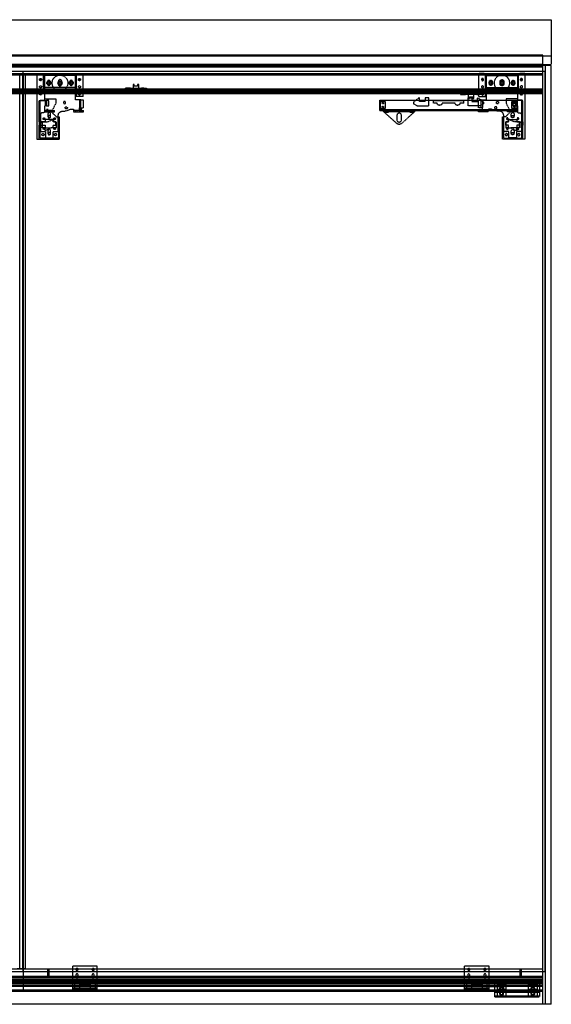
# Model space of a CAD drawing. Header units: millimetres. Extents: x 0 to 3534, y 0 to 2202.
# Tile 3 of 3: x 2344 to 3534, y 0 to 2202. Entities that reach past the tile are written whole.
import ezdxf

# ---------------------------------------------------------------- set-up
doc = ezdxf.new("R2010")
doc.units = ezdxf.units.MM
doc.header["$LTSCALE"] = 10
doc.linetypes.add('ALLCAD_Strich', pattern=[0.2, 0.15, -0.05])
doc.layers.add('BESCH_KONT_sich_schn_ansi_2d', color=40, linetype='Continuous')

msp = doc.modelspace()

# ---------------------------------------------------------------- linework, layer by layer
at = {"layer": 'BESCH_KONT_sich_schn_ansi_2d', "linetype": 'ALLCAD_Strich', "extrusion": (0, 1, -2e-16)}
for p, q in [((0, 2202), (3534, 2202)), ((3534, 2202), (3534, 2102)), ((0, 2121), (3534, 2121)), ((3515, 2122.5), (19, 2122.5)), ((3515, 2122), (19, 2122)), ((3515, 2121.6), (19, 2121.6)), ((3515, 2121.6), (3515, 2122.5)), ((3515, 2121), (3515, 2121.6)), ((3515, 2102), (3515, 2121)), ((0, 2102), (3534, 2102)), ((3515, 2101.5), (19, 2101.5)), ((3515, 2100), (19, 2100)), ((3515, 2098.5), (19, 2098.5)), ((3515, 2097.5), (1825.5, 2097.5)), ((3515, 2096), (2276.5, 2096)), ((3515, 2100), (3515, 2102)), ((3515, 2100), (3534, 2100)), ((3515, 0), (3515, 2100)), ((3521, 0), (3521, 2100)), ((3534, 0), (3534, 2100)), ((19, 2087), (3515, 2087)), ((3515, 2079), (19, 2079)), ((1181, 2080), (2353, 2080)), ((3515, 2078), (2296, 2078)), ((2383, 2081), (2313, 2081)), ((2344.5, 79), (2344.5, 2081)), ((2351.5, 79), (2351.5, 2081)), ((3520.5, 2086.5), (2352, 2086.5)), ((2352, 73.5), (2352, 2086.5)), ((2353, 32), (2353, 2080)), ((3515, 2080), (2353, 2080)), ((2357.5, 79), (2357.5, 2081)), ((2383, 2080), (2383, 2082)), ((2383, 2082), (2395, 2082)), ((2395, 2081), (2383, 2081)), ((2383, 2080), (2383, 1935)), ((2395, 2080), (2395, 2082)), ((2474, 2081), (2395, 2081)), ((2397.5, 2050.5), (2397.5, 2080)), ((2399.5, 2080), (2399.5, 2050.5)), ((2469, 2077), (2400, 2077)), ((2400, 2077), (2400, 2025)), ((2469, 2023), (2469, 2077)), ((2469.5, 2050.5), (2469.5, 2080)), ((2471.5, 2030), (2471.5, 2080)), ((2474, 2080), (2474, 2082)), ((2474, 2082), (2486, 2082)), ((2486, 2081), (2474, 2081)), ((2486, 2080), (2486, 2082)), ((3372, 2081), (2486, 2081)), ((2486, 2030), (2486, 2080)), ((3384, 2082), (3372, 2082)), ((3372, 2080), (3372, 2082)), ((3384, 2081), (3372, 2081)), ((3372, 2030), (3372, 2080)), ((3384, 2080), (3384, 2082)), ((3463, 2081), (3384, 2081)), ((3386.5, 2030), (3386.5, 2080)), ((3388.5, 2050.5), (3388.5, 2080)), ((3389, 2077), (3458, 2077)), ((3389, 2023), (3389, 2077)), ((3458, 2077), (3458, 2025)), ((3458.5, 2080), (3458.5, 2050.5)), ((3460.5, 2050.5), (3460.5, 2080)), ((3475, 2082), (3463, 2082)), ((3463, 2080), (3463, 2082)), ((3475, 2081), (3463, 2081)), ((3475, 2080), (3475, 2082)), ((3515, 2081), (3475, 2081)), ((3475, 2080), (3475, 1935)), ((3515, 32), (3515, 2080)), ((3520.5, 73.5), (3520.5, 2086.5)), ((2399.5, 2050.5), (2397.5, 2050.5)), ((2397.5, 2050.5), (2397.5, 2047)), ((2469.5, 2050.5), (2399.5, 2050.5)), ((2406.5, 2064), (2406.5, 2058)), ((2412.5, 2058), (2412.5, 2064)), ((2430.5, 2064), (2430.5, 2058)), ((2438.5, 2058), (2438.5, 2064)), ((2456.5, 2064), (2456.5, 2058)), ((2462.5, 2058), (2462.5, 2064)), ((2471.2, 2050.5), (2469.5, 2050.5)), ((2471.2, 2047), (2471.2, 2050.5)), ((2581, 2045.5), (2581, 2048.5)), ((2586, 2048.5), (2581, 2048.5)), ((2582, 2046.5), (2582, 2048.5)), ((2585, 2046.5), (2585, 2048.5)), ((2586, 2045.5), (2586, 2048.5)), ((2587, 2045.5), (2587, 2048.5)), ((2592, 2048.5), (2587, 2048.5)), ((2592, 2045.5), (2592, 2048.5)), ((2592, 2048.5), (2617, 2048.5)), ((2598.2, 2057), (2598.2, 2048.5)), ((2600.8, 2057), (2598.2, 2057)), ((2600.8, 2053.5), (2600.8, 2057)), ((2608.2, 2053.5), (2600.8, 2053.5)), ((2610.8, 2057), (2608.2, 2057)), ((2608.2, 2057), (2608.2, 2053.5)), ((2610.8, 2048.5), (2610.8, 2057)), ((2617, 2045.5), (2617, 2048.5)), ((2622, 2048.5), (2617, 2048.5)), ((2622, 2045.5), (2622, 2048.5)), ((2623, 2048.5), (2623, 2045.5)), ((2623, 2048.5), (2628, 2048.5)), ((2624, 2048.5), (2624, 2046.5)), ((2627, 2048.5), (2627, 2046.5)), ((2628, 2048.5), (2628, 2045.5)), ((3386.8, 2047), (3386.8, 2050.5)), ((3386.8, 2050.5), (3388.5, 2050.5)), ((3388.5, 2050.5), (3458.5, 2050.5)), ((3395.5, 2058), (3395.5, 2064)), ((3401.5, 2064), (3401.5, 2058)), ((3419.5, 2058), (3419.5, 2064)), ((3427.5, 2064), (3427.5, 2058)), ((3445.5, 2058), (3445.5, 2064)), ((3451.5, 2064), (3451.5, 2058)), ((3458.5, 2050.5), (3460.5, 2050.5)), ((3460.5, 2050.5), (3460.5, 2047)), ((3515, 2046.5), (19, 2046.5)), ((3515, 2045.5), (19, 2045.5)), ((3515, 2044), (19, 2044)), ((3515, 2043), (19, 2043)), ((3515, 2040), (19, 2040)), ((3515, 2037.5), (19, 2037.5)), ((3515, 2036.5), (19, 2036.5)), ((2397.5, 2047), (2399.5, 2047)), ((2399.5, 2047), (2399.5, 2022)), ((2469.5, 2030), (2469.5, 2047)), ((2469.5, 2047), (2471.2, 2047)), ((2486, 2030), (2469.5, 2030)), ((2577, 2043.5), (2577, 2045.5)), ((2632, 2043.5), (2577, 2043.5)), ((2582, 2046.5), (2582, 2046.5)), ((2582, 2046.5), (2582, 2046.5)), ((2582, 2046.5), (2582, 2046.5)), ((2582, 2046.5), (2582, 2046.5)), ((2582, 2046.5), (2582, 2046.5)), ((2582, 2046.5), (2582, 2046.5)), ((2582, 2046.5), (2582, 2046.5)), ((2582, 2046.5), (2582, 2046.5)), ((2582, 2046.5), (2582, 2046.5)), ((2582, 2046.5), (2582, 2046.5)), ((2582, 2046.5), (2582, 2046.5)), ((2582, 2046.5), (2582, 2046.5)), ((2582, 2046.5), (2582, 2046.5)), ((2582, 2046.5), (2582, 2046.5)), ((2582, 2046.5), (2582, 2046.5)), ((2582, 2046.5), (2582, 2046.5)), ((2582, 2046.5), (2582, 2046.5)), ((2582, 2046.5), (2582, 2046.5)), ((2582, 2046.5), (2582, 2046.5)), ((2582, 2046.5), (2582, 2046.5)), ((2632, 2043.5), (2632, 2045.5)), ((3237.2, 2027), (3225.7, 2017.5)), ((3239.2, 2027), (3237.2, 2027)), ((3239.2, 2019), (3239.2, 2027)), ((3260.2, 2027), (3251.7, 2027)), ((3251.7, 2027), (3251.7, 2019)), ((3260.2, 2009.5), (3260.2, 2027)), ((3327, 2039.5), (3382, 2039.5)), ((3327, 2039.5), (3327, 2037.5)), ((3382, 2037.5), (3327, 2037.5)), ((3331, 2037.5), (3331, 2034.5)), ((3331, 2034.5), (3336, 2034.5)), ((3332, 2036.5), (3332, 2034.5)), ((3332, 2036.5), (3332, 2036.5)), ((3332, 2036.5), (3332, 2036.5)), ((3332, 2036.5), (3332, 2036.5)), ((3332, 2036.5), (3332, 2036.5)), ((3332, 2036.5), (3332, 2036.5)), ((3332, 2036.5), (3332, 2036.5)), ((3332, 2036.5), (3332, 2036.5)), ((3332, 2036.5), (3332, 2036.5)), ((3332, 2036.5), (3332, 2036.5)), ((3332, 2036.5), (3332, 2036.5)), ((3332, 2036.5), (3332, 2036.5)), ((3332, 2036.5), (3332, 2036.5)), ((3332, 2036.5), (3332, 2036.5)), ((3332, 2036.5), (3332, 2036.5)), ((3332, 2036.5), (3332, 2036.5)), ((3332, 2036.5), (3332, 2036.5)), ((3332, 2036.5), (3332, 2036.5)), ((3332, 2036.5), (3332, 2036.5)), ((3332, 2036.5), (3332, 2036.5)), ((3332, 2036.5), (3332, 2036.5)), ((3335, 2036.5), (3335, 2034.5)), ((3336, 2037.5), (3336, 2034.5)), ((3337, 2037.5), (3337, 2034.5)), ((3337, 2034.5), (3342, 2034.5)), ((3342, 2037.5), (3342, 2034.5)), ((3367, 2034.5), (3342, 2034.5)), ((3347.7, 2009.5), (3347.7, 2027)), ((3347.7, 2027), (3356.2, 2027)), ((3348.2, 2034.5), (3348.2, 2026)), ((3348.2, 2026), (3350.8, 2026)), ((3350.8, 2026), (3350.8, 2029.5)), ((3350.8, 2029.5), (3358.2, 2029.5)), ((3356.2, 2027), (3356.2, 2019)), ((3358.2, 2029.5), (3358.2, 2026)), ((3358.2, 2026), (3360.8, 2026)), ((3360.8, 2026), (3360.8, 2034.5)), ((3367, 2037.5), (3367, 2034.5)), ((3367, 2034.5), (3372, 2034.5)), ((3368.7, 2019), (3368.7, 2027)), ((3368.7, 2027), (3370.7, 2027)), ((3370.7, 2027), (3382.2, 2017.5)), ((3372, 2030), (3388.5, 2030)), ((3373, 2034.5), (3373, 2037.5)), ((3378, 2034.5), (3373, 2034.5)), ((3374, 2034.5), (3374, 2036.5)), ((3377, 2034.5), (3377, 2036.5)), ((3378, 2034.5), (3378, 2037.5)), ((3382, 2039.5), (3382, 2037.5)), ((3388.5, 2047), (3386.8, 2047)), ((3388.5, 2030), (3388.5, 2047)), ((3460.5, 2047), (3458.5, 2047)), ((3458.5, 2047), (3458.5, 2022)), ((2388, 1973.2), (2388, 2021.5)), ((2388, 2021.5), (2390, 2021.5)), ((2390, 2022), (2399.5, 2022)), ((2390, 1973.2), (2390, 2022)), ((2390, 2021.5), (2404, 2021.5)), ((2400, 2025), (2425, 2025)), ((2404, 2009), (2400, 2009)), ((2400, 2009), (2400, 1999)), ((2401.5, 2021.5), (2401.5, 2009)), ((2404, 2021.5), (2404, 2009)), ((2409.5, 2021.5), (2404, 2021.5)), ((2404, 2009), (2409.5, 2009)), ((2409.5, 2009), (2409.5, 2021.5)), ((2425, 2015), (2417, 1999)), ((2425, 2025), (2425, 2015)), ((2481, 2023), (2469, 2023)), ((2478, 2023), (2478, 2005)), ((2478, 1996), (2478, 2005)), ((2478, 2005), (2481, 2005)), ((2481, 2005), (2481, 2023)), ((2481, 2023), (2487, 2023)), ((2481, 2005), (2487, 2005)), ((2487, 2005), (2487, 2023)), ((3150, 2022), (3270, 2022)), ((3150, 1999), (3150, 2022)), ((3151.5, 2003.2), (3151.5, 2018.8)), ((3151.5, 2018.8), (3162.5, 2018.8)), ((3162.5, 2018.8), (3162.5, 2018.8)), ((3162.5, 2018.8), (3162.5, 2018.8)), ((3162.5, 2018.8), (3162.5, 2018.8)), ((3162.5, 2018.8), (3162.5, 2018.8)), ((3162.5, 2018.8), (3162.5, 2018.8)), ((3162.5, 2018.8), (3162.5, 2018.8)), ((3162.5, 2018.8), (3162.5, 2018.8)), ((3162.5, 2018.8), (3162.5, 2018.8)), ((3162.5, 2018.8), (3162.5, 2018.8)), ((3162.5, 2018.8), (3162.5, 2018.8)), ((3162.5, 2018.8), (3162.5, 2018.8)), ((3162.5, 2018.8), (3162.5, 2018.8)), ((3162.5, 2018.8), (3162.5, 2018.8)), ((3162.5, 2018.8), (3162.5, 2018.8)), ((3162.5, 2018.8), (3162.5, 2018.8)), ((3162.5, 2018.8), (3162.5, 2018.8)), ((3162.5, 2018.8), (3162.5, 2018.8)), ((3162.5, 2018.8), (3162.5, 2018.8)), ((3162.5, 2018.8), (3162.5, 2018.8)), ((3162.5, 2018.8), (3162.5, 2018.8)), ((3162.5, 2018.8), (3162.5, 2018.8)), ((3162.5, 2018.8), (3162.5, 2018.8)), ((3162.5, 2018.8), (3162.5, 2018.8)), ((3162.5, 2018.8), (3162.5, 2018.8)), ((3162.5, 2018.8), (3162.5, 2018.8)), ((3162.5, 2018.8), (3162.5, 2018.8)), ((3162.5, 2018.8), (3162.5, 2018.8)), ((3162.5, 2018.8), (3162.5, 2018.8)), ((3162.5, 2018.8), (3162.5, 2018.8)), ((3162.5, 2018.8), (3162.5, 2018.8)), ((3162.5, 2018.8), (3162.5, 2018.8)), ((3162.5, 2018.8), (3162.5, 2018.8)), ((3162.5, 2018.8), (3162.5, 2003.2)), ((3225.7, 2017.5), (3225.7, 2014)), ((3225.7, 2014), (3233.7, 2009.5)), ((3233.7, 2009.5), (3260.2, 2009.5)), ((3251.7, 2019), (3239.2, 2019)), ((3270, 2022), (3338, 2022)), ((3270, 2015.5), (3270, 2022)), ((3270, 2021), (3338, 2021)), ((3270, 2021), (3338, 2021)), ((3278.5, 2015.5), (3270, 2015.5)), ((3283.5, 2010.5), (3284.5, 2010.5)), ((3318.5, 2015.5), (3289.5, 2015.5)), ((3323.5, 2010.5), (3324.5, 2010.5)), ((3338, 2015.5), (3329.5, 2015.5)), ((3338, 2022), (3458, 2022)), ((3338, 2015.5), (3338, 2022)), ((3374.2, 2009.5), (3347.7, 2009.5)), ((3356.2, 2019), (3368.7, 2019)), ((3377, 2023), (3371, 2023)), ((3371, 2005), (3371, 2023)), ((3377, 2005), (3371, 2005)), ((3382.2, 2014), (3374.2, 2009.5)), ((3377, 2005), (3377, 2023)), ((3377, 2023), (3389, 2023)), ((3380, 2005), (3377, 2005)), ((3380, 2023), (3380, 2005)), ((3380, 1996), (3380, 2005)), ((3382.2, 2017.5), (3382.2, 2014)), ((3458, 2025), (3433, 2025)), ((3433, 2025), (3433, 2015)), ((3433, 2015), (3441, 1999)), ((3445.5, 2018.8), (3456.5, 2018.8)), ((3445.5, 2003.2), (3445.5, 2018.8)), ((3448.5, 2021.5), (3454, 2021.5)), ((3448.5, 2009), (3448.5, 2021.5)), ((3454, 2009), (3448.5, 2009)), ((3468, 2021.5), (3454, 2021.5)), ((3454, 2021.5), (3454, 2009)), ((3454, 2009), (3458, 2009)), ((3456.5, 2021.5), (3456.5, 2009)), ((3456.5, 2009), (3456.5, 2003.2)), ((3458, 2009), (3458, 2022)), ((3458, 2009), (3458, 1999)), ((3468, 2022), (3458.5, 2022)), ((3468, 1973.2), (3468, 2022)), ((3470, 2021.5), (3468, 2021.5)), ((3470, 1973.2), (3470, 2021.5)), ((2390.5, 1989), (2390.5, 1952)), ((2398, 1994), (2395.5, 1994)), ((2417, 1999), (2400, 1999)), ((2400, 1999), (2400, 1996)), ((2400, 1998), (2413, 1998)), ((2400, 1996), (2413, 1996)), ((2404, 1999), (2404, 2001)), ((2408, 2001), (2404, 2001)), ((2407.5, 1991.5), (2407.5, 1985.5)), ((2408, 1999), (2408, 2001)), ((2413, 1996), (2413, 1999)), ((2413, 1998), (2426.5, 1985)), ((2413, 1996), (2422, 1996)), ((2413.5, 1985.5), (2413.5, 1991.5)), ((2414, 1996), (2414, 1999)), ((2417, 1999), (2422, 1999)), ((2418, 1996), (2418, 1999)), ((2422, 1996), (2422, 1999)), ((2426.5, 1985), (2431, 1985)), ((2430.5, 1952), (2430.5, 1987.5)), ((2431, 1985), (2431, 1937)), ((2431, 1985), (2433, 1985)), ((2433, 1935), (2433, 1985)), ((2440.5, 1997.5), (2445, 1997.5)), ((2445, 1997.5), (2459, 2002)), ((2459, 2002), (2465, 2002)), ((2465, 2002), (2465, 1996)), ((2478, 1999), (2465, 1999)), ((2465, 1996), (2478, 1996)), ((2469, 1996), (2469, 1999)), ((2473, 1996), (2473, 1999)), ((2478, 1999), (2487, 1999)), ((2478, 1996), (2487, 1996)), ((2479, 1999), (2479, 2001)), ((2483, 2001), (2479, 2001)), ((2483, 1999), (2483, 2001)), ((2487, 1996), (2487, 1999)), ((3150, 2001), (3458, 2001)), ((3150, 1999), (3158.5, 1999)), ((3162.5, 2003.2), (3151.5, 2003.2)), ((3154, 1999), (3154, 2001)), ((3158, 1999), (3158, 2001)), ((3158.5, 1999), (3228.5, 1999)), ((3158.5, 1996.5), (3158.5, 1999)), ((3158.5, 1997), (3228.5, 1997)), ((3188.7, 1969.3), (3158.5, 1996.5)), ((3162, 1995.5), (3162, 1997)), ((3162, 1995.5), (3170, 1995.5)), ((3163, 1999), (3163, 2001)), ((3164, 1995.5), (3164, 1999)), ((3168, 1995.5), (3168, 1999)), ((3169, 1999), (3169, 2001)), ((3170, 1995.5), (3170, 1997)), ((3188.5, 1988), (3188.5, 1978)), ((3228.5, 1996.5), (3198.3, 1969.3)), ((3198.5, 1978), (3198.5, 1988)), ((3217, 1995.5), (3217, 1997)), ((3217, 1995.5), (3225, 1995.5)), ((3218, 1999), (3218, 2001)), ((3219, 1995.5), (3219, 1999)), ((3223, 1995.5), (3223, 1999)), ((3224, 1999), (3224, 2001)), ((3225, 1995.5), (3225, 1997)), ((3228.5, 1999), (3380, 1999)), ((3228.5, 1996.5), (3228.5, 1999)), ((3229, 1999), (3229, 2001)), ((3233, 1999), (3233, 2001)), ((3371, 1996), (3371, 1999)), ((3380, 1996), (3371, 1996)), ((3375, 1999), (3375, 2001)), ((3375, 1999), (3375, 2001)), ((3379, 1999), (3379, 2001)), ((3379, 1999), (3379, 2001)), ((3380, 1999), (3393, 1999)), ((3393, 1996), (3380, 1996)), ((3384, 1999), (3384, 2001)), ((3385, 1996), (3385, 1999)), ((3389, 1996), (3389, 1999)), ((3390, 1999), (3390, 2001)), ((3399, 2002), (3393, 2002)), ((3393, 2002), (3393, 1996)), ((3393, 1999), (3441, 1999)), ((3413, 1997.5), (3399, 2002)), ((3417.5, 1997.5), (3413, 1997.5)), ((3427, 1985), (3425, 1985)), ((3425, 1935), (3425, 1985)), ((3431.5, 1985), (3427, 1985)), ((3427, 1985), (3427, 1937)), ((3427.5, 1952), (3427.5, 1987.5)), ((3445, 1998), (3431.5, 1985)), ((3436, 1996), (3436, 1999)), ((3445, 1996), (3436, 1996)), ((3439, 1999), (3439, 2001)), ((3440, 1996), (3440, 1999)), ((3441, 1999), (3458, 1999)), ((3444, 1996), (3444, 1999)), ((3444.5, 1985.5), (3444.5, 1991.5)), ((3445, 1999), (3445, 2001)), ((3445, 1996), (3445, 1999)), ((3458, 1998), (3445, 1998)), ((3458, 1996), (3445, 1996)), ((3456.5, 2003.2), (3445.5, 2003.2)), ((3450, 1999), (3450, 2001)), ((3450, 1999), (3450, 2001)), ((3450.5, 1991.5), (3450.5, 1985.5)), ((3454, 1999), (3454, 2001)), ((3454, 1999), (3454, 2001)), ((3458, 1999), (3458, 1996)), ((3460, 1994), (3462.5, 1994)), ((3467.5, 1989), (3467.5, 1952)), ((2390, 1973.2), (2387.5, 1973.2)), ((2387.5, 1973.2), (2387.5, 1965.8)), ((2387.5, 1965.8), (2390, 1965.8)), ((2388, 1935), (2388, 1965.8)), ((2401.5, 1973.2), (2390, 1973.2)), ((2390, 1965.8), (2401.5, 1965.8)), ((2390, 1937), (2390, 1965.8)), ((2395, 1971.5), (2390.5, 1971.5)), ((2390.5, 1962), (2395, 1962)), ((2395, 1973.5), (2407, 1973.5)), ((2395, 1960), (2395, 1973.5)), ((2401.5, 1960), (2395, 1960)), ((2419.5, 1979), (2401.5, 1979)), ((2401.5, 1979), (2401.5, 1973.2)), ((2401.5, 1965.8), (2401.5, 1960)), ((2401.5, 1960), (2414.5, 1960)), ((2414.5, 1960), (2401.5, 1954)), ((2401.5, 1954), (2401.5, 1960)), ((2407, 1973.5), (2420, 1979.5)), ((2426, 1960), (2414.5, 1960)), ((2419.5, 1973.2), (2419.5, 1979)), ((2425.5, 1973.2), (2419.5, 1973.2)), ((2419.5, 1960), (2419.5, 1965.8)), ((2419.5, 1965.8), (2425.5, 1965.8)), ((2420, 1979.5), (2420, 1973.5)), ((2420, 1973.5), (2426, 1973.5)), ((2425.5, 1965.8), (2425.5, 1973.2)), ((2426, 1973.5), (2426, 1960)), ((3192.1, 1968), (3194.9, 1968)), ((3438, 1973.5), (3432, 1973.5)), ((3432, 1973.5), (3432, 1960)), ((3432, 1960), (3443.5, 1960)), ((3432.5, 1965.8), (3432.5, 1973.2)), ((3432.5, 1973.2), (3438.5, 1973.2)), ((3438.5, 1965.8), (3432.5, 1965.8)), ((3438, 1979.5), (3438, 1973.5)), ((3451, 1973.5), (3438, 1979.5)), ((3438.5, 1973.2), (3438.5, 1979)), ((3438.5, 1979), (3456.5, 1979)), ((3438.5, 1960), (3438.5, 1965.8)), ((3456.5, 1960), (3443.5, 1960)), ((3443.5, 1960), (3456.5, 1954)), ((3463, 1973.5), (3451, 1973.5)), ((3456.5, 1979), (3456.5, 1973.2)), ((3456.5, 1973.2), (3468, 1973.2)), ((3456.5, 1965.8), (3456.5, 1960)), ((3468, 1965.8), (3456.5, 1965.8)), ((3456.5, 1954), (3456.5, 1960)), ((3456.5, 1960), (3463, 1960)), ((3463, 1960), (3463, 1973.5)), ((3463, 1971.5), (3467.5, 1971.5)), ((3467.5, 1962), (3463, 1962)), ((3468, 1973.2), (3470.5, 1973.2)), ((3470.5, 1965.8), (3468, 1965.8)), ((3468, 1937), (3468, 1965.8)), ((3470, 1935), (3470, 1965.8)), ((3470.5, 1973.2), (3470.5, 1965.8)), ((2390.5, 1952), (2401.8, 1952)), ((2401.8, 1952), (2401.8, 1938)), ((2401.8, 1938), (2419.2, 1938)), ((2407.5, 1953.5), (2407.5, 1947.5)), ((2413.5, 1947.5), (2413.5, 1953.5)), ((2419.2, 1938), (2419.2, 1952)), ((2419.2, 1952), (2430.5, 1952)), ((3438.8, 1952), (3427.5, 1952)), ((3438.8, 1938), (3438.8, 1952)), ((3456.2, 1938), (3438.8, 1938)), ((3444.5, 1947.5), (3444.5, 1953.5)), ((3450.5, 1953.5), (3450.5, 1947.5)), ((3467.5, 1952), (3456.2, 1952)), ((3456.2, 1952), (3456.2, 1938)), ((2383, 1935), (2433, 1935)), ((2431, 1937), (2390, 1937)), ((3475, 1935), (3425, 1935)), ((3427, 1937), (3468, 1937)), ((19, 79), (3515, 79)), ((19, 73), (3515, 73)), ((2357.5, 79), (2338.5, 79)), ((2352, 73.5), (3520.5, 73.5)), ((2407.5, 60), (2407.5, 79)), ((2410.5, 60), (2410.5, 79)), ((2518, 85.5), (2463, 85.5)), ((2463, 33.5), (2463, 85.5)), ((2518, 33.5), (2518, 85.5)), ((3395, 85.5), (3340, 85.5)), ((3340, 33.5), (3340, 85.5)), ((3395, 33.5), (3395, 85.5)), ((3463.5, 79), (3463.5, 60)), ((3466.5, 79), (3466.5, 60)), ((3515, 62), (19, 62)), ((3515, 60), (19, 60)), ((3515, 59), (19, 59)), ((3515, 58.5), (19, 58.5)), ((3515, 54.5), (19, 54.5)), ((3515, 54), (19, 54)), ((3515, 53.6), (19, 53.6)), ((3515, 53.5), (19, 53.5)), ((3515, 50), (19, 50)), ((3515, 48), (19, 48)), ((3515, 46), (19, 46)), ((3515, 45), (19, 45)), ((2479.5, 52), (2468, 52)), ((2468, 52), (2468, 45.5)), ((2468, 36), (2468, 45.5)), ((2468, 45.5), (2478, 45.5)), ((2478, 45.5), (2478, 36)), ((2479.5, 43), (2479.5, 52)), ((2482.3, 44.5), (2482.3, 51.5)), ((2498.8, 51.5), (2482.3, 51.5)), ((2498.8, 44.5), (2482.3, 44.5)), ((2488, 51.5), (2488, 43)), ((2493, 51.5), (2493, 43)), ((2498.8, 44.5), (2498.8, 51.5)), ((2513, 52), (2501.5, 52)), ((2501.5, 52), (2501.5, 43)), ((2503, 36), (2503, 45.5)), ((2503, 45.5), (2513, 45.5)), ((2513, 45.5), (2513, 52)), ((2513, 45.5), (2513, 36)), ((3356.5, 52), (3345, 52)), ((3345, 52), (3345, 45.5)), ((3345, 36), (3345, 45.5)), ((3345, 45.5), (3355, 45.5)), ((3355, 45.5), (3355, 36)), ((3356.5, 43), (3356.5, 52)), ((3359.3, 44.5), (3359.3, 51.5)), ((3375.8, 51.5), (3359.3, 51.5)), ((3375.8, 44.5), (3359.3, 44.5)), ((3365, 51.5), (3365, 43)), ((3370, 51.5), (3370, 43)), ((3375.8, 44.5), (3375.8, 51.5)), ((3390, 52), (3378.5, 52)), ((3378.5, 52), (3378.5, 43)), ((3380, 36), (3380, 45.5)), ((3380, 45.5), (3390, 45.5)), ((3390, 45.5), (3390, 52)), ((3390, 45.5), (3390, 36)), ((3395, 52), (3407.5, 52)), ((3407.5, 52.5), (3507.5, 52.5)), ((3407.5, 39.5), (3407.5, 52.5)), ((3407.5, 50.5), (3427.5, 50.5)), ((3407.5, 50.5), (3427.5, 50.5)), ((3427.5, 41.5), (3427.5, 50.5)), ((3427.5, 41.5), (3427.5, 50.5)), ((3507.5, 52.5), (3507.5, 39.5)), ((3412.5, 41.5), (19, 41.5)), ((3515, 39.5), (19, 39.5)), ((1181, 32), (2353, 32)), ((2468, 31), (2233, 31)), ((3407.5, 29), (2233, 29)), ((2353, 32), (3515, 32)), ((2468, 36), (2463, 36)), ((2468, 33.5), (2463, 33.5)), ((2468, 36), (2468, 33.5)), ((2478, 36), (2468, 36)), ((2478, 33.5), (2468, 33.5)), ((2468, 33.5), (2468, 32)), ((2468, 32), (2468, 29.5)), ((2478, 31), (2468, 31)), ((2478, 29.5), (2468, 29.5)), ((2472, 36), (2472, 33.5)), ((2472, 36), (2472, 32)), ((2477, 36), (2477, 33.5)), ((2477, 36), (2477, 32)), ((2503, 36), (2478, 36)), ((2503, 33.5), (2478, 33.5)), ((2478, 32), (2478, 33.5)), ((2478, 29.5), (2478, 32)), ((2503, 31), (2478, 31)), ((2501.5, 43), (2479.5, 43)), ((2487.5, 36), (2487.5, 33.5)), ((2488, 36), (2488, 33.5)), ((2488, 36), (2488, 32)), ((2489, 36), (2489, 33.5)), ((2492, 36), (2492, 33.5)), ((2493, 36), (2493, 33.5)), ((2493, 36), (2493, 32)), ((2493.5, 36), (2493.5, 33.5)), ((2501.5, 43), (2501.5, 43)), ((2501.5, 43), (2501.5, 43)), ((2501.5, 43), (2501.5, 43)), ((2501.5, 43), (2501.5, 43)), ((2501.5, 43), (2501.5, 43)), ((2501.5, 43), (2501.5, 43)), ((2501.5, 43), (2501.5, 43)), ((2501.5, 43), (2501.5, 43)), ((2501.5, 43), (2501.5, 43)), ((2501.5, 43), (2501.5, 43)), ((2501.5, 43), (2501.5, 43)), ((2501.5, 43), (2501.5, 43)), ((2501.5, 43), (2501.5, 43)), ((2501.5, 43), (2501.5, 43)), ((2501.5, 43), (2501.5, 43)), ((2501.5, 43), (2501.5, 43)), ((2501.5, 43), (2501.5, 43)), ((2501.5, 43), (2501.5, 43)), ((2501.5, 43), (2501.5, 43)), ((2513, 36), (2503, 36)), ((2513, 33.5), (2503, 33.5)), ((2503, 32), (2503, 33.5)), ((2503, 29.5), (2503, 32)), ((2513, 31), (2503, 31)), ((2513, 29.5), (2503, 29.5)), ((2504, 36), (2504, 33.5)), ((2504, 36), (2504, 32)), ((2509, 36), (2509, 33.5)), ((2509, 36), (2509, 32)), ((2513, 36), (2513, 33.5)), ((2518, 36), (2513, 36)), ((2518, 33.5), (2513, 33.5)), ((2513, 32), (2513, 33.5)), ((2513, 29.5), (2513, 32)), ((3345, 31), (2513, 31)), ((3345, 36), (3340, 36)), ((3345, 33.5), (3340, 33.5)), ((3345, 36), (3345, 33.5)), ((3355, 36), (3345, 36)), ((3355, 33.5), (3345, 33.5)), ((3345, 33.5), (3345, 32)), ((3345, 32), (3345, 29.5)), ((3355, 31), (3345, 31)), ((3355, 29.5), (3345, 29.5)), ((3349, 36), (3349, 33.5)), ((3349, 36), (3349, 32)), ((3354, 36), (3354, 33.5)), ((3354, 36), (3354, 32)), ((3380, 36), (3355, 36)), ((3380, 33.5), (3355, 33.5)), ((3355, 32), (3355, 33.5)), ((3355, 29.5), (3355, 32)), ((3380, 31), (3355, 31)), ((3378.5, 43), (3356.5, 43)), ((3364.5, 36), (3364.5, 33.5)), ((3365, 36), (3365, 33.5)), ((3365, 36), (3365, 32)), ((3366, 36), (3366, 33.5)), ((3369, 36), (3369, 33.5)), ((3370, 36), (3370, 33.5)), ((3370, 36), (3370, 32)), ((3370.5, 36), (3370.5, 33.5)), ((3378.5, 43), (3378.5, 43)), ((3378.5, 43), (3378.5, 43)), ((3378.5, 43), (3378.5, 43)), ((3378.5, 43), (3378.5, 43)), ((3378.5, 43), (3378.5, 43)), ((3378.5, 43), (3378.5, 43)), ((3378.5, 43), (3378.5, 43)), ((3378.5, 43), (3378.5, 43)), ((3378.5, 43), (3378.5, 43)), ((3378.5, 43), (3378.5, 43)), ((3378.5, 43), (3378.5, 43)), ((3378.5, 43), (3378.5, 43)), ((3378.5, 43), (3378.5, 43)), ((3378.5, 43), (3378.5, 43)), ((3378.5, 43), (3378.5, 43)), ((3378.5, 43), (3378.5, 43)), ((3378.5, 43), (3378.5, 43)), ((3378.5, 43), (3378.5, 43)), ((3378.5, 43), (3378.5, 43)), ((3390, 36), (3380, 36)), ((3390, 33.5), (3380, 33.5)), ((3380, 32), (3380, 33.5)), ((3380, 29.5), (3380, 32)), ((3390, 31), (3380, 31)), ((3390, 29.5), (3380, 29.5)), ((3381, 36), (3381, 33.5)), ((3381, 36), (3381, 32)), ((3386, 36), (3386, 33.5)), ((3386, 36), (3386, 32)), ((3390, 36), (3390, 33.5)), ((3395, 36), (3390, 36)), ((3395, 33.5), (3390, 33.5)), ((3390, 32), (3390, 33.5)), ((3390, 29.5), (3390, 32)), ((3407.5, 31), (3390, 31)), ((3395, 40), (3407.5, 40)), ((3395, 29.5), (3395, 33.5)), ((3395, 29.5), (3407.5, 29.5)), ((3407.5, 42), (3507.5, 42)), ((3407.5, 40), (3427.5, 40)), ((3407.5, 40), (3427.5, 40)), ((3407.5, 32), (3407.5, 39.5)), ((3407.5, 29.5), (3407.5, 32)), ((3412.5, 31), (3407.5, 31)), ((3407.5, 27.5), (3407.5, 29.5)), ((3407.5, 29.5), (3412.5, 29.5)), ((3507.5, 29), (3407.5, 29)), ((3407.5, 19), (3407.5, 27.5)), ((3407.5, 27.5), (3507.5, 27.5)), ((3412.5, 43.6), (3412.5, 41.5)), ((3432.5, 43.6), (3412.5, 43.6)), ((3412.5, 42.6), (3432.5, 42.6)), ((3412.5, 41.5), (3412.5, 32)), ((3412.5, 41.5), (3432.5, 41.5)), ((3412.5, 40.9), (3432.5, 40.9)), ((3432.5, 33.1), (3412.5, 33.1)), ((3412.5, 32.1), (3432.5, 32.1)), ((3412.5, 32), (3412.5, 28)), ((3412.5, 31), (3432.5, 31)), ((3412.5, 30.4), (3432.5, 30.4)), ((3412.5, 29.5), (3432.5, 29.5)), ((3412.5, 28), (3412.5, 27.5)), ((3412.5, 28), (3432.5, 28)), ((3412.5, 27.5), (3412.5, 17.5)), ((3427.5, 31), (3427.5, 40)), ((3427.5, 31), (3427.5, 40)), ((3432.5, 43.6), (3432.5, 41.5)), ((3432.5, 41.5), (3432.5, 32)), ((3482.5, 41.5), (3432.5, 41.5)), ((3432.5, 32), (3432.5, 28)), ((3482.5, 31), (3432.5, 31)), ((3432.5, 29.5), (3482.5, 29.5)), ((3432.5, 28), (3432.5, 27.5)), ((3432.5, 27.5), (3432.5, 17.5)), ((3482.5, 43.6), (3482.5, 41.5)), ((3502.5, 43.6), (3482.5, 43.6)), ((3482.5, 42.6), (3502.5, 42.6)), ((3482.5, 41.5), (3482.5, 32)), ((3482.5, 41.5), (3502.5, 41.5)), ((3482.5, 40.9), (3502.5, 40.9)), ((3502.5, 33.1), (3482.5, 33.1)), ((3482.5, 32.1), (3502.5, 32.1)), ((3482.5, 32), (3482.5, 28)), ((3482.5, 31), (3502.5, 31)), ((3482.5, 30.4), (3502.5, 30.4)), ((3482.5, 29.5), (3502.5, 29.5)), ((3482.5, 28), (3482.5, 27.5)), ((3482.5, 28), (3502.5, 28)), ((3482.5, 27.5), (3482.5, 17.5)), ((3502.5, 43.6), (3502.5, 41.5)), ((3502.5, 41.5), (3502.5, 32)), ((3515, 41.5), (3502.5, 41.5)), ((3502.5, 32), (3502.5, 28)), ((3507.5, 31), (3502.5, 31)), ((3502.5, 29.5), (3507.5, 29.5)), ((3502.5, 28), (3502.5, 27.5)), ((3502.5, 27.5), (3502.5, 17.5)), ((3507.5, 39.5), (3507.5, 32)), ((3507.5, 39.5), (3507.5, 39.5)), ((3507.5, 39.5), (3507.5, 39.5)), ((3507.5, 39.5), (3507.5, 39.5)), ((3507.5, 39.5), (3507.5, 39.5)), ((3507.5, 39.5), (3507.5, 39.5)), ((3507.5, 39.5), (3507.5, 39.5)), ((3507.5, 39.5), (3507.5, 39.5)), ((3507.5, 39.5), (3507.5, 39.5)), ((3507.5, 39.5), (3507.5, 39.5)), ((3507.5, 39.5), (3507.5, 39.5)), ((3507.5, 39.5), (3507.5, 39.5)), ((3507.5, 39.5), (3507.5, 39.5)), ((3507.5, 39.5), (3507.5, 39.5)), ((3507.5, 39.5), (3507.5, 39.5)), ((3507.5, 39.5), (3507.5, 39.5)), ((3507.5, 39.5), (3507.5, 39.5)), ((3507.5, 39.5), (3507.5, 39.5)), ((3507.5, 39.5), (3507.5, 39.5)), ((3507.5, 39.5), (3507.5, 39.5)), ((3507.5, 39.5), (3507.5, 39.5)), ((3507.5, 39.5), (3507.5, 39.5)), ((3507.5, 39.5), (3507.5, 39.5)), ((3507.5, 39.5), (3507.5, 39.5)), ((3507.5, 32), (3507.5, 29.5)), ((3515, 31), (3507.5, 31)), ((3507.5, 29.5), (3507.5, 27.5)), ((3507.5, 29), (3507.5, 29)), ((3507.5, 29), (3507.5, 29)), ((3507.5, 29), (3507.5, 29)), ((3507.5, 29), (3507.5, 29)), ((3507.5, 29), (3507.5, 29)), ((3507.5, 29), (3507.5, 29)), ((3507.5, 29), (3507.5, 29)), ((3507.5, 29), (3507.5, 29)), ((3507.5, 29), (3507.5, 29)), ((3507.5, 29), (3507.5, 29)), ((3507.5, 29), (3507.5, 29)), ((3507.5, 29), (3507.5, 29)), ((3507.5, 29), (3507.5, 29)), ((3507.5, 29), (3507.5, 29)), ((3507.5, 29), (3507.5, 29)), ((3507.5, 29), (3507.5, 29)), ((3507.5, 29), (3507.5, 29)), ((3507.5, 29), (3507.5, 29)), ((3507.5, 29), (3507.5, 29)), ((3507.5, 29), (3507.5, 29)), ((3507.5, 29), (3507.5, 29)), ((3507.5, 29), (3507.5, 29)), ((3507.5, 29), (3507.5, 29)), ((3515, 29), (3507.5, 29)), ((3507.5, 27.5), (3507.5, 19)), ((3407.5, 17), (3407.5, 19)), ((3407.5, 19), (3412.5, 19)), ((3407.5, 17), (3507.5, 17)), ((3412.5, 19), (3432.5, 19)), ((3412.5, 17.5), (3432.5, 17.5)), ((3432.5, 19), (3482.5, 19)), ((3482.5, 19), (3502.5, 19)), ((3482.5, 17.5), (3502.5, 17.5)), ((3502.5, 19), (3507.5, 19)), ((3507.5, 19), (3507.5, 17)), ((3534, 0), (3515, 0)), ((3515, 0), (19, 0))]:
    msp.add_line(p, q, dxfattribs=at)
at = {"layer": 'BESCH_KONT_sich_schn_ansi_2d', "linetype": 'ALLCAD_Strich'}
for centre, radius in [((2391, 2068), 2.5), ((2434.5, 2060.5), 17.5), ((2478, 2068), 2.5), ((2391, 2052), 2.5), ((2391, 2068), 1.5), ((2409.5, 2060.5), 4.5), ((2409.5, 2060.5), 2.5), ((2434.5, 2060.5), 4.5), ((2434.5, 2060.5), 2.5), ((2459.5, 2060.5), 4.5), ((2459.5, 2060.5), 2.5), ((2478, 2052), 2.5), ((2478, 2068), 1.5), ((3380, 2068), 1.5), ((3398.5, 2060.5), 2.5), ((3423.5, 2060.5), 2.5), ((3448.5, 2060.5), 2.5), ((3467, 2068), 1.5), ((2391, 2036), 2.5), ((2391, 2036), 1.5), ((2478, 2036), 2.5), ((2478, 2036), 1.5), ((3380, 2036), 1.5), ((3467, 2036), 1.5), ((2448.5, 2005), 2.5), ((3157, 2015), 1.5), ((3157, 2007), 1.5), ((3413.5, 2016.5), 2.5), ((3451, 2015), 1.5), ((3451, 2007), 1.5), ((2398.5, 1980.5), 2), ((2422.5, 1980.5), 2), ((3447.5, 1985.5), 2.5), ((2398.5, 1958.5), 2), ((2422.5, 1958.5), 2), ((2396.5, 1945), 2.5), ((2424.5, 1945), 2.5), ((3447.5, 1947.5), 2.5), ((2472.5, 78), 1.5), ((2508.5, 78), 1.5), ((3349.5, 78), 1.5), ((3385.5, 78), 1.5), ((2472.5, 53), 1.5), ((2508.5, 53), 1.5), ((3349.5, 53), 1.5), ((3385.5, 53), 1.5), ((3422.5, 24), 3), ((3492.5, 24), 3)]:
    msp.add_circle(centre, radius, dxfattribs=at)
at = {"layer": 'BESCH_KONT_sich_schn_ansi_2d', "linetype": 'ALLCAD_Strich', "extrusion": (0, -2e-16, -1)}
for centre, radius in [((-3380, 2068), 2.5), ((-3423.5, 2060.5), 17.5), ((-3467, 2068), 2.5), ((-2409.5, 2060.5), 2.5), ((-2434.5, 2060.5), 2.5), ((-2459.5, 2060.5), 2.5), ((-3380, 2052), 2.5), ((-3398.5, 2060.5), 4.5), ((-3398.5, 2060.5), 2.5), ((-3423.5, 2060.5), 4.5), ((-3423.5, 2060.5), 2.5), ((-3448.5, 2060.5), 4.5), ((-3448.5, 2060.5), 2.5), ((-3467, 2052), 2.5), ((-3380, 2036), 2.5), ((-3467, 2036), 2.5), ((-2444.5, 2016.5), 2.5), ((-3409.5, 2005), 2.5), ((-2410.5, 1985.5), 2.5), ((-3435.5, 1980.5), 2), ((-3459.5, 1980.5), 2), ((-3435.5, 1958.5), 2), ((-3459.5, 1958.5), 2), ((-2410.5, 1947.5), 2.5), ((-3433.5, 1945), 2.5), ((-3461.5, 1945), 2.5), ((-2472.5, 78), 2.5), ((-2472.5, 65.5), 2.5), ((-2508.5, 78), 2.5), ((-2508.5, 65.5), 2.5), ((-3349.5, 78), 2.5), ((-3349.5, 65.5), 2.5), ((-3385.5, 78), 2.5), ((-3385.5, 65.5), 2.5), ((-2472.5, 53), 2.5), ((-2508.5, 53), 2.5), ((-3349.5, 53), 2.5), ((-3385.5, 53), 2.5), ((-3422.5, 34.5), 4.5), ((-3422.5, 34.5), 4.5), ((-3422.5, 24), 4.5), ((-3422.5, 24), 4.5), ((-3422.5, 24), 3), ((-3492.5, 34.5), 4.5), ((-3492.5, 34.5), 4.5), ((-3492.5, 24), 4.5), ((-3492.5, 24), 4.5), ((-3492.5, 24), 3)]:
    msp.add_circle(centre, radius, dxfattribs=at)
at = {"layer": 'BESCH_KONT_sich_schn_ansi_2d', "linetype": 'ALLCAD_Strich'}
for centre, radius, start, end in [((2409.5, 2064), 3, 0, 180), ((2409.5, 2058), 3, 180, 0), ((2434.5, 2064), 4, 0, 180), ((2434.5, 2058), 4, 180, 0), ((2459.5, 2064), 3, 0, 180), ((2459.5, 2058), 3, 180, 360), ((2395.5, 1989), 5, 90, 180), ((2410.5, 1991.5), 3, 0, 180), ((2410.5, 1985.5), 3, 180, 0), ((3193.5, 1988), 5, 0, 180), ((3417.5, 1987.5), 10, 0, 90), ((3460, 1996), 2, 180, 270), ((3193.5, 1978), 5, 180, 0), ((2410.5, 1953.5), 3, 0, 180), ((2410.5, 1947.5), 3, 180, 0), ((3422.5, 34.5), 3, 303.5573, 180), ((3422.5, 34.5), 3, 180, 236.4427), ((3422.5, 34.5), 3, 236.4427, 303.5573), ((3492.5, 34.5), 3, 303.5573, 180), ((3492.5, 34.5), 3, 180, 236.4427), ((3492.5, 34.5), 3, 236.4427, 303.5573), ((3507.5, 39.5), 0.00271, 270, 0), ((3507.5, 39.5), 0.00116, 180, 270), ((3507.5, 39.5), 0.00116, 90, 180), ((3507.5, 39.5), 0.00116, 180, 270), ((3507.5, 39.5), 0.00116, 90, 180), ((3507.5, 39.5), 0.00093, 90, 180), ((3507.5, 39.5), 0.00093, 180, 270), ((3507.5, 39.5), 0.00271, 0, 90), ((3507.5, 39.5), 0.00271, 270, 0), ((3507.5, 39.5), 0.00271, 0, 90), ((3507.5, 29), 0.00271, 270, 0), ((3507.5, 29), 0.00116, 180, 270), ((3507.5, 29), 0.00116, 90, 180), ((3507.5, 29), 0.00116, 180, 270), ((3507.5, 29), 0.00116, 90, 180), ((3507.5, 29), 0.00093, 90, 180), ((3507.5, 29), 0.00093, 180, 270), ((3507.5, 29), 0.00271, 0, 90), ((3507.5, 29), 0.00271, 270, 0), ((3507.5, 29), 0.00271, 0, 90)]:
    msp.add_arc(centre, radius, start, end, dxfattribs=at)
at = {"layer": 'BESCH_KONT_sich_schn_ansi_2d', "linetype": 'ALLCAD_Strich', "extrusion": (0, -2e-16, -1)}
for centre, radius, start, end in [((-3398.5, 2064), 3, 0, 180), ((-3398.5, 2058), 3, 180, 360), ((-3423.5, 2064), 4, 0, 180), ((-3423.5, 2058), 4, 180, 0), ((-3448.5, 2064), 3, 0, 180), ((-3448.5, 2058), 3, 180, 0), ((-3283.5, 2015.5), 5, 270, 360), ((-3284.5, 2015.5), 5, 180, 270), ((-3323.5, 2015.5), 5, 270, 360), ((-3324.5, 2015.5), 5, 180, 270), ((-2398, 1996), 2, 180, 270), ((-2440.5, 1987.5), 10, 0, 90), ((-3447.5, 1991.5), 3, 0, 180), ((-3447.5, 1985.5), 3, 180, 0), ((-3462.5, 1989), 5, 90, 180), ((-3192.1, 1973), 5, 270, 311.9872), ((-3194.9, 1973), 5, 228.0128, 270), ((-3447.5, 1953.5), 3, 0, 180), ((-3447.5, 1947.5), 3, 180, 0), ((-3422.5, 34.5), 3, 0, 236.4427), ((-3422.5, 34.5), 3, 303.5573, 0), ((-3422.5, 34.5), 3, 236.4427, 303.5573), ((-3492.5, 34.5), 3, 0, 236.4427), ((-3492.5, 34.5), 3, 303.5573, 0), ((-3492.5, 34.5), 3, 236.4427, 303.5573), ((-3507.5, 39.5), 0.00116, 180, 270), ((-3507.5, 39.5), 0.00116, 90, 180), ((-3507.5, 39.5), 0.00116, 180, 270), ((-3507.5, 39.5), 0.00116, 90, 180), ((-3507.5, 39.5), 0.00217, 270, 0), ((-3507.5, 39.5), 0.00217, 0, 90), ((-3507.5, 39.5), 0.00271, 270, 0), ((-3507.5, 39.5), 0.00271, 0, 90), ((-3507.5, 39.5), 0.00271, 270, 0), ((-3507.5, 39.5), 0.00271, 0, 90), ((-3507.5, 29), 0.00116, 180, 270), ((-3507.5, 29), 0.00116, 90, 180), ((-3507.5, 29), 0.00116, 180, 270), ((-3507.5, 29), 0.00116, 90, 180), ((-3507.5, 29), 0.00217, 270, 0), ((-3507.5, 29), 0.00217, 0, 90), ((-3507.5, 29), 0.00271, 270, 0), ((-3507.5, 29), 0.00271, 0, 90), ((-3507.5, 29), 0.00271, 270, 0), ((-3507.5, 29), 0.00271, 0, 90)]:
    msp.add_arc(centre, radius, start, end, dxfattribs=at)

doc.saveas('drawing.dxf')
